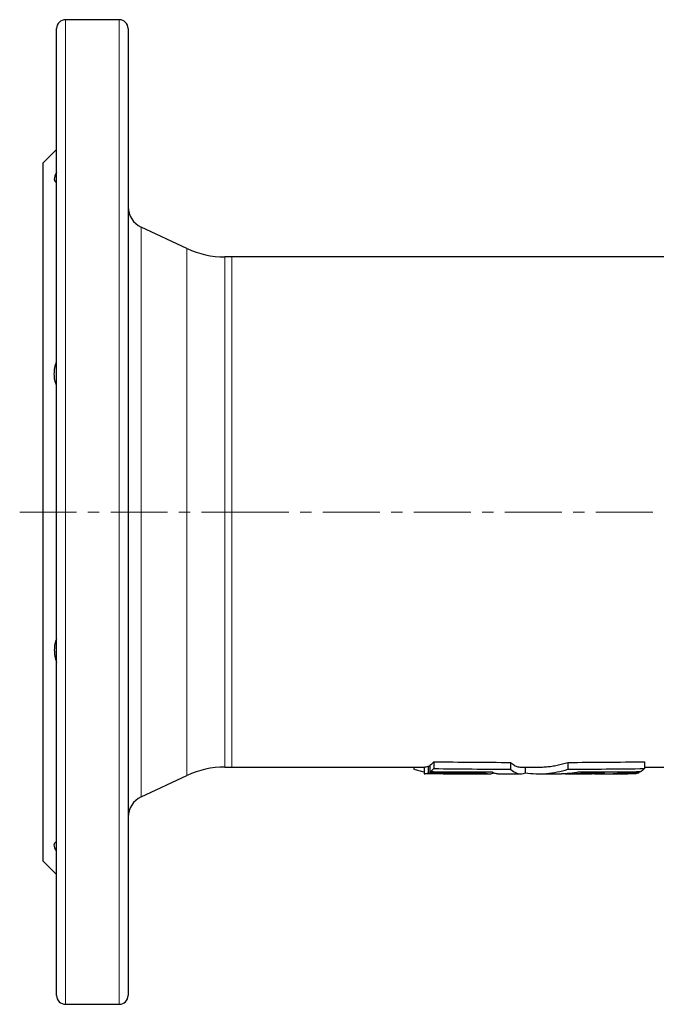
# Model space of a CAD drawing. Header units: millimetres. Extents: x 102 to 713, y 82 to 702.
# Tile 1 of 3: x 102 to 245, y 82 to 302. Entities that reach past the tile are written whole.
import ezdxf

# ---------------------------------------------------------------- set-up
doc = ezdxf.new("R2010")
doc.units = ezdxf.units.MM
doc.linetypes.add('CENTERX2', pattern=[20.32, 12.7, -2.54, 2.54, -2.54])
doc.layers.add('FORMAT', color=7, linetype='Continuous')

msp = doc.modelspace()

# ---------------------------------------------------------------- linework, layer by layer
at = {"color": 7, "linetype": 'Continuous', "lineweight": 25}
for p, q in [((124.61, 302.3), (112.61, 302.3)), ((110.61, 84.3), (110.61, 300.3)), ((126.61, 300.3), (126.61, 84.3)), ((110.61, 273.3), (107.61, 270.3)), ((107.61, 114.3), (107.61, 270.3)), ((139.74, 251.18), (129.49, 255.96)), ((149.78, 249.3), (148.2, 249.3)), ((280.27, 249.3), (149.78, 249.3)), ((194.88, 136.51), (194.88, 134.98)), ((241.96, 136.51), (241.96, 134.98)), ((148.2, 135.3), (149.78, 135.3)), ((149.78, 135.3), (192.7, 135.3)), ((190.42, 135.3), (190.42, 134.88)), ((192.7, 135.31), (192.7, 133.81)), ((193.6, 135.53), (193.95, 135.53)), ((193.6, 135.53), (193.6, 134.03)), ((193.95, 135.73), (193.95, 134.22)), ((212.03, 136.36), (212.03, 134.83)), ((214.25, 135.3), (218.36, 135.3)), ((215.3, 135.3), (215.3, 134.03)), ((224.81, 136.36), (224.81, 134.83)), ((240.67, 134.21), (240.67, 134.03)), ((241.96, 135.3), (280.27, 135.3)), ((129.49, 128.65), (139.74, 133.43)), ((196.97, 133.81), (197.11, 133.81)), ((196.97, 133.8), (201.61, 133.8)), ((201.61, 133.81), (202.09, 133.81)), ((202.09, 133.81), (202.26, 133.81)), ((202.26, 133.8), (207.25, 133.8)), ((206.35, 134.14), (206.35, 133.97)), ((209.18, 133.8), (214.25, 133.8)), ((218.36, 133.8), (223.4, 133.8)), ((225.31, 133.8), (230.23, 133.8)), ((227.92, 134.14), (227.92, 133.97)), ((232.94, 134.16), (232.94, 133.99)), ((233.01, 133.8), (238.17, 133.8)), ((236.19, 134.18), (236.19, 134)), ((238.44, 133.81), (238.17, 133.81)), ((239.78, 133.81), (238.44, 133.81)), ((107.61, 114.3), (110.61, 111.3)), ((112.61, 82.3), (124.61, 82.3))]:
    msp.add_line(p, q, dxfattribs=at)
at = {"color": 8, "linetype": 'Continuous', "lineweight": 18}
for p, q in [((112.61, 302.3), (112.61, 82.3)), ((124.61, 82.3), (124.61, 302.3)), ((129.49, 255.96), (129.49, 128.65)), ((139.74, 133.43), (139.74, 251.18)), ((148.2, 249.3), (148.2, 135.3)), ((149.78, 249.3), (149.78, 135.3))]:
    msp.add_line(p, q, dxfattribs=at)
at = {"color": 7, "linetype": 'Continuous', "lineweight": 25}
for centre, radius, start, end in [((112.61, 300.3), 2, 90, 180), ((124.61, 300.3), 2, 0, 90), ((131.61, 260.49), 5, 180, 245), ((148.2, 269.3), 20, 245, 270), ((148.2, 115.3), 20, 90, 115), ((131.61, 124.12), 5, 115, 180), ((112.61, 84.3), 2, 180, 270), ((124.61, 84.3), 2, 270, 0)]:
    msp.add_arc(centre, radius, start, end, dxfattribs=at)
for points, knots in [([(110.61, 268.2), (110.45, 267.89), (110.32, 267.61), (110.15, 267.1), (110.11, 266.87), (110.11, 266.49), (110.15, 266.33), (110.32, 266.1), (110.45, 266.03), (110.61, 265.99)], [0, 0, 0, 0, 0.25, 0.25, 0.5, 0.5, 0.75, 0.75, 1, 1, 1, 1]), ([(110.61, 220.62), (110.45, 220.98), (110.32, 221.37), (110.15, 222.2), (110.11, 222.65), (110.11, 223.57), (110.15, 224.04), (110.32, 225), (110.45, 225.48), (110.61, 225.95)], [0, 0, 0, 0, 0.25, 0.25, 0.5, 0.5, 0.75, 0.75, 1, 1, 1, 1]), ([(110.61, 163.99), (110.45, 163.63), (110.32, 163.24), (110.15, 162.41), (110.11, 161.96), (110.11, 161.04), (110.15, 160.57), (110.32, 159.61), (110.45, 159.13), (110.61, 158.66)], [0, 0, 0, 0, 0.25, 0.25, 0.5, 0.5, 0.75, 0.75, 1, 1, 1, 1]), ([(190.42, 134.88), (190.79, 134.76), (191.52, 134.54), (192.28, 134.34), (192.68, 134.26), (192.7, 134.26)], [0, 0, 0, 0, 0.483675, 0.967454, 1, 1, 1, 1]), ([(212.03, 136.36), (212.16, 136.23), (212.43, 135.99), (212.83, 135.72), (213.24, 135.51), (213.64, 135.37), (213.98, 135.31), (214.18, 135.31), (214.24, 135.31)], [0, 0, 0, 0, 0.182407, 0.364914, 0.547422, 0.729831, 0.915463, 1, 1, 1, 1]), ([(212.03, 134.83), (212.57, 134.32), (213.11, 134.01), (214.2, 133.74), (214.75, 133.8), (215.3, 134.03)], [0, 0, 0, 0, 0.5, 0.5, 1, 1, 1, 1]), ([(215.3, 134.03), (216.89, 133.8), (218.48, 133.74), (221.65, 134.01), (223.23, 134.32), (224.81, 134.83)], [0, 0, 0, 0, 0.5, 0.5, 1, 1, 1, 1]), ([(218.36, 135.31), (218.52, 135.31), (219.07, 135.3), (220.03, 135.37), (221.23, 135.5), (222.43, 135.71), (223.62, 135.99), (224.41, 136.23), (224.81, 136.36)], [0, 0, 0, 0, 0.074658, 0.257125, 0.442793, 0.628564, 0.814334, 1, 1, 1, 1]), ([(206.35, 133.97), (206.49, 133.93), (206.76, 133.84), (207.18, 133.79), (207.59, 133.82), (207.93, 133.89), (208.14, 133.98), (208.21, 134.01)], [0, 0, 0, 0, 0.223029, 0.446178, 0.669328, 0.892358, 1, 1, 1, 1]), ([(209.18, 133.81), (209.13, 133.81), (208.96, 133.8), (208.66, 133.85), (208.29, 133.96), (208.04, 134.08), (207.91, 134.14)], [0, 0, 0, 0, 0.108324, 0.40566, 0.702928, 1, 1, 1, 1]), ([(227.07, 134.14), (226.71, 134.08), (226, 133.96), (224.94, 133.86), (224.07, 133.8), (223.55, 133.81), (223.4, 133.81)], [0, 0, 0, 0, 0.2909042, 0.5819924, 0.873144, 1, 1, 1, 1]), ([(224.3, 133.83), (224.69, 133.82), (225.49, 133.79), (226.7, 133.84), (227.51, 133.93), (227.92, 133.97)], [0, 0, 0, 0, 0.322234, 0.661212, 1, 1, 1, 1]), ([(232.94, 133.99), (232.65, 133.95), (232.06, 133.88), (231.18, 133.82), (230.57, 133.8), (230.25, 133.81), (230.22, 133.81)], [0, 0, 0, 0, 0.3243606, 0.6487213, 0.9738527, 1, 1, 1, 1]), ([(230.73, 133.82), (230.79, 133.82), (231.02, 133.81), (231.4, 133.81), (231.89, 133.81), (232.37, 133.81), (232.83, 133.8), (233.28, 133.8), (233.71, 133.81), (234.11, 133.81), (234.49, 133.82), (234.83, 133.83), (235.15, 133.85), (235.43, 133.87), (235.67, 133.89), (235.89, 133.92), (236.07, 133.96), (236.15, 133.99), (236.19, 134)], [0, 0, 0, 0, 0.021645, 0.086818, 0.150158, 0.213498, 0.278678, 0.343859, 0.407179, 0.4705, 0.535668, 0.600836, 0.664018, 0.7272, 0.792222, 0.857243, 0.928308, 1, 1, 1, 1]), ([(110.61, 116.41), (110.45, 116.72), (110.32, 117), (110.15, 117.51), (110.11, 117.74), (110.11, 118.12), (110.15, 118.28), (110.32, 118.51), (110.45, 118.58), (110.61, 118.62)], [0, 0, 0, 0, 0.25, 0.25, 0.5, 0.5, 0.75, 0.75, 1, 1, 1, 1])]:
    msp.add_open_spline(points, degree=3, knots=knots, dxfattribs=at)
for points in [[(193.95, 135.73), (194.26, 135.92), (194.57, 136.18), (194.88, 136.51)], [(194.88, 136.51), (200.59, 136.43), (206.31, 136.38), (212.03, 136.36)], [(224.81, 136.36), (230.52, 136.38), (236.24, 136.43), (241.96, 136.51)], [(192.7, 135.31), (193, 135.32), (193.3, 135.4), (193.6, 135.53)], [(193.95, 134.22), (194.26, 134.4), (194.57, 134.66), (194.88, 134.98)], [(207.91, 134.14), (203.26, 134.15), (198.61, 134.18), (193.95, 134.22)], [(194.88, 134.98), (200.59, 134.9), (206.31, 134.85), (212.03, 134.83)], [(224.81, 134.83), (230.52, 134.85), (236.24, 134.9), (241.96, 134.98)], [(241.03, 134.22), (236.38, 134.18), (231.72, 134.15), (227.07, 134.14)], [(241.96, 134.98), (241.65, 134.66), (241.34, 134.4), (241.03, 134.22)], [(192.7, 133.81), (193, 133.82), (193.3, 133.89), (193.6, 134.03)], [(197.11, 133.81), (195.64, 133.81), (194.17, 133.81), (192.7, 133.81)], [(193.6, 134.03), (197.85, 134), (202.1, 133.98), (206.35, 133.97)], [(227.92, 133.97), (229.59, 133.98), (231.27, 133.98), (232.94, 133.99)], [(236.19, 134), (237.68, 134.01), (239.18, 134.02), (240.67, 134.03)], [(240.67, 134.03), (240.38, 133.89), (240.08, 133.82), (239.78, 133.81)]]:
    msp.add_open_spline(points, degree=3, dxfattribs=at)
at = {"layer": 'FORMAT', "linetype": 'CENTERX2', "lineweight": 18}
for p, q in [((102.38, 192.3), (149.78, 192.3)), ((149.78, 192.3), (280.27, 192.3))]:
    msp.add_line(p, q, dxfattribs=at)

doc.saveas('drawing.dxf')
